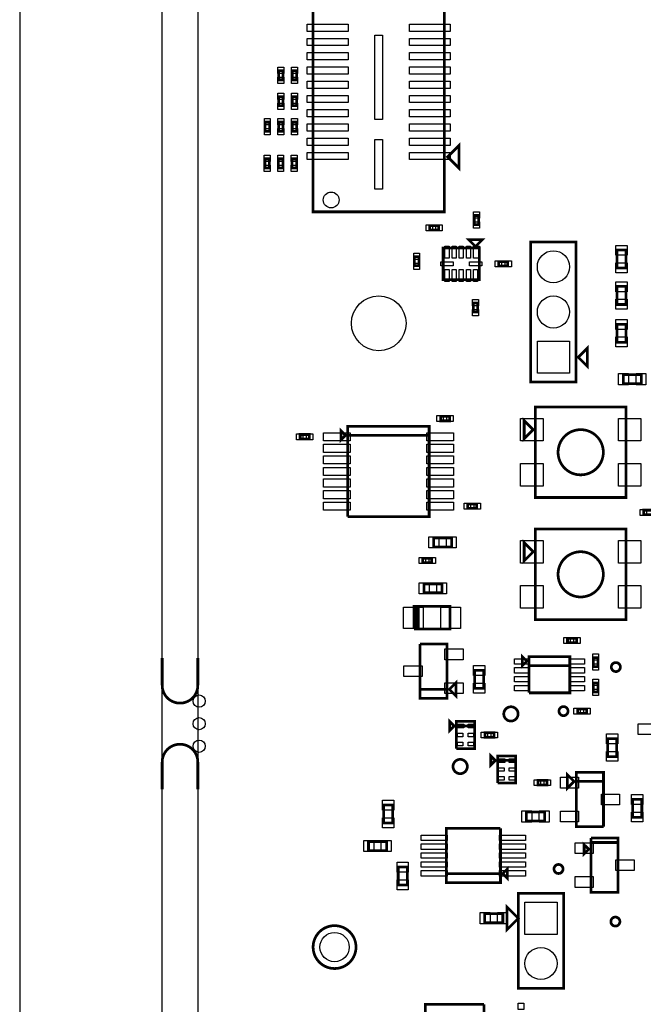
# Model space of a CAD drawing. Extents: x -394 to 5394, y -70 to 7790.
# Tile 3 of 15: x -394 to 985, y 2107 to 4284. Entities that reach past the tile are written whole.
import ezdxf

# ---------------------------------------------------------------- set-up
doc = ezdxf.new("R2010")
doc.units = 0
for name, color, linetype in [('BG_OUTLINE', 95, 'CONTINUOUS'), ('PG_ASSEMBLY_TOP', 120, 'CONTINUOUS'), ('PIN_TOP', 140, 'CONTINUOUS')]:
    doc.layers.add(name, color=color, linetype=linetype)

msp = doc.modelspace()

# ---------------------------------------------------------------- linework, layer by layer
at = {"layer": 'BG_OUTLINE'}
msp.add_lwpolyline([(-78.74, 7400), (-393.7, 7400), (-393.7, 0), (-78.74, 0), (-78.74, 7400)], dxfattribs=at)
msp.add_lwpolyline([(5000, 0), (5000, 7400), (0, 7400), (0, 0)], close=True, dxfattribs=at)
at = {"layer": 'BG_OUTLINE', "const_width": 6}
for points in [[(-78.74, 2872.67), (-78.74, 2812.04, 0.414214), (-39.37, 2772.67, 0.414214), (0, 2812.04), (0, 2872.67)], [(-78.74, 2581.81), (-78.74, 2642.44, -0.414214), (-39.37, 2681.81, -0.414214), (0, 2642.44), (0, 2581.81)]]:
    msp.add_lwpolyline(points, format="xyb", dxfattribs=at)
at = {"layer": 'PG_ASSEMBLY_TOP', "const_width": 6}
for points in [[(544.79, 3859.1), (544.79, 5492.1), (254.79, 5492.1), (254.79, 3859.1), (544.79, 3859.1)], [(188.55, 4151.07), (188.55, 4171.07), (178.55, 4171.07), (178.55, 4151.07), (188.55, 4151.07)], [(218.55, 4151.07), (218.55, 4171.07), (208.55, 4171.07), (208.55, 4151.07), (218.55, 4151.07)], [(178.55, 4113.82), (178.55, 4093.82), (188.55, 4093.82), (188.55, 4113.82), (178.55, 4113.82)], [(208.55, 4113.82), (208.55, 4093.82), (218.55, 4093.82), (218.55, 4113.82), (208.55, 4113.82)], [(158.55, 4037.45), (158.55, 4057.45), (148.55, 4057.45), (148.55, 4037.45), (158.55, 4037.45)], [(188.55, 4037.45), (188.55, 4057.45), (178.55, 4057.45), (178.55, 4037.45), (188.55, 4037.45)], [(218.55, 4037.45), (218.55, 4057.45), (208.55, 4057.45), (208.55, 4037.45), (218.55, 4037.45)], [(552.29, 3980.6), (577.29, 3955.6), (577.29, 4005.6), (552.29, 3980.6)], [(148.2, 3976.35), (148.2, 3956.35), (158.2, 3956.35), (158.2, 3976.35), (148.2, 3976.35)], [(178.2, 3976.35), (178.2, 3956.35), (188.2, 3956.35), (188.2, 3976.35), (178.2, 3976.35)], [(208.2, 3976.35), (208.2, 3956.35), (218.2, 3956.35), (218.2, 3976.35), (208.2, 3976.35)], [(620.85, 3830.99), (620.85, 3850.99), (610.85, 3850.99), (610.85, 3830.99), (620.85, 3830.99)], [(512.42, 3818.7), (532.42, 3818.7), (532.42, 3828.7), (512.42, 3828.7), (512.42, 3818.7)], [(628.89, 3797.47), (598.89, 3797.47), (613.89, 3782.47), (628.89, 3797.47)], [(836, 3792.65), (736, 3792.65), (736, 3482.65), (836, 3482.65), (836, 3792.65)], [(542.39, 3779.18), (542.39, 3709.18), (622.39, 3709.18), (622.39, 3779.18), (542.39, 3779.18)], [(946.48, 3734.67), (946.48, 3774.67), (926.48, 3774.67), (926.48, 3734.67), (946.48, 3734.67)], [(488.65, 3739.98), (488.65, 3759.98), (478.65, 3759.98), (478.65, 3739.98), (488.65, 3739.98)], [(665.1, 3739.18), (685.1, 3739.18), (685.1, 3749.18), (665.1, 3749.18), (665.1, 3739.18)], [(926.48, 3694.24), (926.48, 3654.24), (946.48, 3654.24), (946.48, 3694.24), (926.48, 3694.24)], [(608.89, 3657.37), (608.89, 3637.37), (618.89, 3637.37), (618.89, 3657.37), (608.89, 3657.37)], [(926.48, 3610.66), (926.48, 3570.66), (946.48, 3570.66), (946.48, 3610.66), (926.48, 3610.66)], [(841, 3537.65), (861, 3557.65), (861, 3517.65), (841, 3537.65)], [(940.35, 3479.01), (980.35, 3479.01), (980.35, 3499.01), (940.35, 3499.01), (940.35, 3479.01)], [(746.35, 3427.46), (746.35, 3227.46), (946.35, 3227.46), (946.35, 3427.46), (746.35, 3427.46)], [(536.61, 3396.97), (556.61, 3396.97), (556.61, 3406.97), (536.61, 3406.97), (536.61, 3396.97)], [(741.35, 3377.46), (721.35, 3397.46), (721.35, 3357.46), (741.35, 3377.46)], [(326.42, 3365), (316.42, 3375), (316.42, 3355), (326.42, 3365)], [(331.42, 3185), (511.42, 3185), (511.42, 3385), (331.42, 3385), (331.42, 3365), (511.42, 3365)], [(246.23, 3366.77), (226.23, 3366.77), (226.23, 3356.77), (246.23, 3356.77), (246.23, 3366.77)], [(511.42, 3365), (331.42, 3365), (331.42, 3185)], [(596.61, 3203.23), (616.61, 3203.23), (616.61, 3213.23), (596.61, 3213.23), (596.61, 3203.23)], [(1005.6, 3199.4), (985.6, 3199.4), (985.6, 3189.4), (1005.6, 3189.4), (1005.6, 3199.4)], [(746.35, 3157.46), (746.35, 2957.46), (946.35, 2957.46), (946.35, 3157.46), (746.35, 3157.46)], [(521.1, 3118.25), (561.1, 3118.25), (561.1, 3138.25), (521.1, 3138.25), (521.1, 3118.25)], [(741.35, 3107.46), (721.35, 3127.46), (721.35, 3087.46), (741.35, 3107.46)], [(497.03, 3083.05), (517.03, 3083.05), (517.03, 3093.05), (497.03, 3093.05), (497.03, 3083.05)], [(539.76, 3036.55), (499.76, 3036.55), (499.76, 3016.55), (539.76, 3016.55), (539.76, 3036.55)], [(477.71, 2936.55), (557.71, 2936.55), (557.71, 2986.55), (482.71, 2986.55)], [(482.71, 2986.55), (487.71, 2986.55), (487.71, 2936.55), (482.71, 2936.55), (482.71, 2986.55), (477.71, 2986.55), (477.71, 2936.55)], [(817.2, 2906.08), (837.2, 2906.08), (837.2, 2916.08), (817.2, 2916.08), (817.2, 2906.08)], [(491, 2903.25), (491, 2803.25), (551, 2803.25)], [(551, 2803.25), (491, 2803.25), (491, 2783.25), (551, 2783.25), (551, 2903.25), (491, 2903.25)], [(727.32, 2865.47), (717.32, 2875.47), (717.32, 2855.47), (727.32, 2865.47)], [(732.32, 2795.47), (822.32, 2795.47), (822.32, 2875.47), (732.32, 2875.47), (732.32, 2855.47), (822.32, 2855.47)], [(874.53, 2873.53), (874.53, 2853.53), (884.53, 2853.53), (884.53, 2873.53), (874.53, 2873.53)], [(822.32, 2855.47), (732.32, 2855.47), (732.32, 2795.47)], [(612.15, 2845.3), (612.15, 2805.3), (632.15, 2805.3), (632.15, 2845.3), (612.15, 2845.3)], [(556, 2803.25), (571, 2788.25), (571, 2818.25), (556, 2803.25)], [(884.47, 2797.32), (884.47, 2817.32), (874.47, 2817.32), (874.47, 2797.32), (884.47, 2797.32)], [(839.36, 2750), (859.36, 2750), (859.36, 2760), (839.36, 2760), (839.36, 2750)], [(566.72, 2722.2), (556.72, 2732.2), (556.72, 2712.2), (566.72, 2722.2)], [(571.72, 2672.2), (611.72, 2672.2), (611.72, 2732.2), (571.72, 2732.2), (571.72, 2722.2), (611.72, 2722.2)], [(611.72, 2722.2), (571.72, 2722.2), (571.72, 2672.2)], [(654.55, 2707.2), (634.55, 2707.2), (634.55, 2697.2), (654.55, 2697.2), (654.55, 2707.2)], [(926.15, 2654.35), (926.15, 2694.35), (906.15, 2694.35), (906.15, 2654.35), (926.15, 2654.35)], [(657.69, 2645.87), (647.69, 2655.87), (647.69, 2635.87), (657.69, 2645.87)], [(662.69, 2595.87), (702.69, 2595.87), (702.69, 2655.87), (662.69, 2655.87), (662.69, 2645.87), (702.69, 2645.87)], [(702.69, 2645.87), (662.69, 2645.87), (662.69, 2595.87)], [(831.77, 2599.48), (816.77, 2614.48), (816.77, 2584.48), (831.77, 2599.48)], [(836.77, 2599.48), (896.77, 2599.48), (896.77, 2619.48), (836.77, 2619.48), (836.77, 2499.48), (896.77, 2499.48)], [(751.68, 2591.88), (771.68, 2591.88), (771.68, 2601.88), (751.68, 2601.88), (751.68, 2591.88)], [(896.77, 2499.48), (896.77, 2599.48), (836.77, 2599.48)], [(430.87, 2507.52), (430.87, 2547.52), (410.87, 2547.52), (410.87, 2507.52), (430.87, 2507.52)], [(981.47, 2520.19), (981.47, 2560.19), (961.47, 2560.19), (961.47, 2520.19), (981.47, 2520.19)], [(766.4, 2532.08), (726.4, 2532.08), (726.4, 2512.08), (766.4, 2512.08), (766.4, 2532.08)], [(549.05, 2395.58), (669.05, 2395.58), (669.05, 2495.58)], [(669.05, 2495.58), (549.05, 2495.58), (549.05, 2375.58), (669.05, 2375.58), (669.05, 2395.58), (549.05, 2395.58)], [(417.32, 2466.72), (377.32, 2466.72), (377.32, 2446.72), (417.32, 2446.72), (417.32, 2466.72)], [(864.03, 2449.48), (854.03, 2459.48), (854.03, 2439.48), (864.03, 2449.48)], [(929.03, 2464.48), (869.03, 2464.48), (869.03, 2354.48), (929.03, 2354.48), (929.03, 2474.48), (869.03, 2474.48)], [(869.03, 2474.48), (869.03, 2464.48), (929.03, 2464.48)], [(462.82, 2370.44), (462.82, 2410.44), (442.82, 2410.44), (442.82, 2370.44), (462.82, 2370.44)], [(684.05, 2385.58), (684.05, 2405.58), (674.05, 2395.58), (684.05, 2385.58)], [(808.52, 2141.88), (808.52, 2351.88), (708.52, 2351.88), (708.52, 2141.88), (808.52, 2141.88)], [(674.23, 2306.88), (634.23, 2306.88), (634.23, 2286.88), (674.23, 2286.88), (674.23, 2306.88)], [(708.52, 2296.88), (683.52, 2271.88), (683.52, 2321.88), (708.52, 2296.88)], [(502.65, 1996.91), (632.65, 1996.91), (632.65, 2106.91)], [(632.65, 2106.91), (502.65, 2106.91), (502.65, 1976.91), (632.65, 1976.91), (632.65, 1996.91), (502.65, 1996.91)]]:
    msp.add_lwpolyline(points, dxfattribs=at)
for points in [[(896.35, 3327.46, 1), (796.35, 3327.46, 1), (896.35, 3327.46)], [(896.35, 3057.46, 1), (796.35, 3057.46, 1), (896.35, 3057.46)], [(934.02, 2852.48, 1), (914.02, 2852.48, 1), (934.02, 2852.48)], [(707.96, 2748.8, 1), (676.34, 2748.8, 1), (707.96, 2748.8)], [(818.34, 2755, 1), (798.34, 2755, 1), (818.34, 2755)], [(595.72, 2632.52, 1), (564.1, 2632.52, 1), (595.72, 2632.52)], [(807.31, 2405.9, 1), (787.31, 2405.9, 1), (807.31, 2405.9)], [(933.02, 2289.58, 1), (913.02, 2289.58, 1), (933.02, 2289.58)], [(349.71, 2233.18, 1), (254.85, 2233.18, 1), (349.71, 2233.18)]]:
    msp.add_lwpolyline(points, format="xyb", dxfattribs=at)
at = {"layer": 'PIN_TOP'}
for points in [[(331.99, 4258.15), (241.99, 4258.15), (241.99, 4274.15), (331.99, 4274.15)], [(557.59, 4258.15), (467.59, 4258.15), (467.59, 4274.15), (557.59, 4274.15)], [(408.49, 4249.7), (408.49, 4063.7), (391.49, 4063.7), (391.49, 4249.7)], [(331.99, 4226.66), (241.99, 4226.66), (241.99, 4242.66), (331.99, 4242.66)], [(557.59, 4226.66), (467.59, 4226.66), (467.59, 4242.66), (557.59, 4242.66)], [(331.99, 4195.16), (241.99, 4195.16), (241.99, 4211.16), (331.99, 4211.16)], [(557.59, 4195.16), (467.59, 4195.16), (467.59, 4211.16), (557.59, 4211.16)], [(190.05, 4165.09), (177.05, 4165.09), (177.05, 4179.09), (190.05, 4179.09)], [(220.05, 4165.09), (207.05, 4165.09), (207.05, 4179.09), (220.05, 4179.09)], [(331.99, 4163.66), (241.99, 4163.66), (241.99, 4179.66), (331.99, 4179.66)], [(557.59, 4163.66), (467.59, 4163.66), (467.59, 4179.66), (557.59, 4179.66)], [(190.05, 4143.05), (177.05, 4143.05), (177.05, 4157.05), (190.05, 4157.05)], [(220.05, 4143.05), (207.05, 4143.05), (207.05, 4157.05), (220.05, 4157.05)], [(331.99, 4132.17), (241.99, 4132.17), (241.99, 4148.17), (331.99, 4148.17)], [(557.59, 4132.17), (467.59, 4132.17), (467.59, 4148.17), (557.59, 4148.17)], [(177.05, 4121.84), (190.05, 4121.84), (190.05, 4107.84), (177.05, 4107.84)], [(207.05, 4121.84), (220.05, 4121.84), (220.05, 4107.84), (207.05, 4107.84)], [(331.99, 4100.67), (241.99, 4100.67), (241.99, 4116.67), (331.99, 4116.67)], [(557.59, 4100.67), (467.59, 4100.67), (467.59, 4116.67), (557.59, 4116.67)], [(177.05, 4099.8), (190.05, 4099.8), (190.05, 4085.8), (177.05, 4085.8)], [(207.05, 4099.8), (220.05, 4099.8), (220.05, 4085.8), (207.05, 4085.8)], [(331.99, 4069.18), (241.99, 4069.18), (241.99, 4085.18), (331.99, 4085.18)], [(557.59, 4069.18), (467.59, 4069.18), (467.59, 4085.18), (557.59, 4085.18)], [(160.05, 4051.47), (147.05, 4051.47), (147.05, 4065.47), (160.05, 4065.47)], [(190.05, 4051.47), (177.05, 4051.47), (177.05, 4065.47), (190.05, 4065.47)], [(220.05, 4051.47), (207.05, 4051.47), (207.05, 4065.47), (220.05, 4065.47)], [(331.99, 4037.68), (241.99, 4037.68), (241.99, 4053.68), (331.99, 4053.68)], [(557.59, 4037.68), (467.59, 4037.68), (467.59, 4053.68), (557.59, 4053.68)], [(160.05, 4029.43), (147.05, 4029.43), (147.05, 4043.43), (160.05, 4043.43)], [(190.05, 4029.43), (177.05, 4029.43), (177.05, 4043.43), (190.05, 4043.43)], [(220.05, 4029.43), (207.05, 4029.43), (207.05, 4043.43), (220.05, 4043.43)], [(331.99, 4006.18), (241.99, 4006.18), (241.99, 4022.18), (331.99, 4022.18)], [(408.49, 4019.18), (408.49, 3909.18), (391.49, 3909.18), (391.49, 4019.18)], [(557.59, 4006.18), (467.59, 4006.18), (467.59, 4022.18), (557.59, 4022.18)], [(331.99, 3974.69), (241.99, 3974.69), (241.99, 3990.69), (331.99, 3990.69)], [(557.59, 3974.69), (467.59, 3974.69), (467.59, 3990.69), (557.59, 3990.69)], [(146.7, 3984.37), (159.7, 3984.37), (159.7, 3970.37), (146.7, 3970.37)], [(176.7, 3984.37), (189.7, 3984.37), (189.7, 3970.37), (176.7, 3970.37)], [(206.7, 3984.37), (219.7, 3984.37), (219.7, 3970.37), (206.7, 3970.37)], [(146.7, 3962.33), (159.7, 3962.33), (159.7, 3948.33), (146.7, 3948.33)], [(176.7, 3962.33), (189.7, 3962.33), (189.7, 3948.33), (176.7, 3948.33)], [(206.7, 3962.33), (219.7, 3962.33), (219.7, 3948.33), (206.7, 3948.33)], [(622.35, 3845.01), (609.35, 3845.01), (609.35, 3859.01), (622.35, 3859.01)], [(622.35, 3822.97), (609.35, 3822.97), (609.35, 3836.97), (622.35, 3836.97)], [(504.4, 3817.2), (504.4, 3830.2), (518.4, 3830.2), (518.4, 3817.2)], [(526.44, 3817.2), (526.44, 3830.2), (540.44, 3830.2), (540.44, 3817.2)], [(490.15, 3754), (477.15, 3754), (477.15, 3768), (490.15, 3768)], [(546.39, 3756.47), (546.39, 3783.47), (555.39, 3783.47), (555.39, 3756.47)], [(562.14, 3756.47), (562.14, 3783.47), (571.14, 3783.47), (571.14, 3756.47)], [(577.89, 3756.47), (577.89, 3783.47), (586.89, 3783.47), (586.89, 3756.47)], [(593.64, 3756.47), (593.64, 3783.47), (602.64, 3783.47), (602.64, 3756.47)], [(609.35, 3756.47), (609.35, 3783.47), (622.35, 3783.47), (622.35, 3756.47)], [(948.98, 3762.96), (923.98, 3762.96), (923.98, 3784.96), (948.98, 3784.96)], [(490.15, 3731.96), (477.15, 3731.96), (477.15, 3745.96), (490.15, 3745.96)], [(564.2, 3739.68), (537.2, 3739.68), (537.2, 3748.68), (564.2, 3748.68)], [(627.58, 3739.68), (600.58, 3739.68), (600.58, 3748.68), (627.58, 3748.68)], [(657.08, 3737.68), (657.08, 3750.68), (671.08, 3750.68), (671.08, 3737.68)], [(679.12, 3737.68), (679.12, 3750.68), (693.12, 3750.68), (693.12, 3737.68)], [(948.98, 3724.38), (923.98, 3724.38), (923.98, 3746.38), (948.98, 3746.38)], [(546.39, 3704.89), (546.39, 3731.89), (555.39, 3731.89), (555.39, 3704.89)], [(562.14, 3704.89), (562.14, 3731.89), (571.14, 3731.89), (571.14, 3704.89)], [(577.89, 3704.89), (577.89, 3731.89), (586.89, 3731.89), (586.89, 3704.89)], [(593.64, 3704.89), (593.64, 3731.89), (602.64, 3731.89), (602.64, 3704.89)], [(609.39, 3704.89), (609.39, 3731.89), (618.39, 3731.89), (618.39, 3704.89)], [(923.98, 3704.53), (948.98, 3704.53), (948.98, 3682.53), (923.98, 3682.53)], [(607.39, 3665.39), (620.39, 3665.39), (620.39, 3651.39), (607.39, 3651.39)], [(923.98, 3665.95), (948.98, 3665.95), (948.98, 3643.95), (923.98, 3643.95)], [(607.39, 3643.35), (620.39, 3643.35), (620.39, 3629.35), (607.39, 3629.35)], [(923.98, 3620.95), (948.98, 3620.95), (948.98, 3598.95), (923.98, 3598.95)], [(750.5, 3573.15), (821.5, 3573.15), (821.5, 3502.15), (750.5, 3502.15)], [(923.98, 3582.37), (948.98, 3582.37), (948.98, 3560.37), (923.98, 3560.37)], [(930.06, 3476.51), (930.06, 3501.51), (952.06, 3501.51), (952.06, 3476.51)], [(968.64, 3476.51), (968.64, 3501.51), (990.64, 3501.51), (990.64, 3476.51)], [(528.59, 3395.47), (528.59, 3408.47), (542.59, 3408.47), (542.59, 3395.47)], [(550.63, 3395.47), (550.63, 3408.47), (564.63, 3408.47), (564.63, 3395.47)], [(713.08, 3402.46), (763.08, 3402.46), (763.08, 3352.46), (713.08, 3352.46)], [(929.62, 3402.46), (979.62, 3402.46), (979.62, 3352.46), (929.62, 3352.46)], [(232.21, 3368.27), (232.21, 3355.27), (218.21, 3355.27), (218.21, 3368.27)], [(254.25, 3368.27), (254.25, 3355.27), (240.25, 3355.27), (240.25, 3368.27)], [(277.75, 3352.77), (277.75, 3370.77), (336.75, 3370.77), (336.75, 3352.77)], [(506.09, 3352.77), (506.09, 3370.77), (565.09, 3370.77), (565.09, 3352.77)], [(277.75, 3327.18), (277.75, 3345.18), (336.75, 3345.18), (336.75, 3327.18)], [(506.09, 3327.18), (506.09, 3345.18), (565.09, 3345.18), (565.09, 3327.18)], [(277.75, 3301.59), (277.75, 3319.59), (336.75, 3319.59), (336.75, 3301.59)], [(506.09, 3301.59), (506.09, 3319.59), (565.09, 3319.59), (565.09, 3301.59)], [(277.75, 3276), (277.75, 3294), (336.75, 3294), (336.75, 3276)], [(506.09, 3276), (506.09, 3294), (565.09, 3294), (565.09, 3276)], [(713.08, 3302.46), (763.08, 3302.46), (763.08, 3252.46), (713.08, 3252.46)], [(929.62, 3302.46), (979.62, 3302.46), (979.62, 3252.46), (929.62, 3252.46)], [(277.75, 3250.41), (277.75, 3268.41), (336.75, 3268.41), (336.75, 3250.41)], [(506.09, 3250.41), (506.09, 3268.41), (565.09, 3268.41), (565.09, 3250.41)], [(277.75, 3224.82), (277.75, 3242.82), (336.75, 3242.82), (336.75, 3224.82)], [(506.09, 3224.82), (506.09, 3242.82), (565.09, 3242.82), (565.09, 3224.82)], [(277.75, 3199.23), (277.75, 3217.23), (336.75, 3217.23), (336.75, 3199.23)], [(506.09, 3199.23), (506.09, 3217.23), (565.09, 3217.23), (565.09, 3199.23)], [(588.59, 3201.73), (588.59, 3214.73), (602.59, 3214.73), (602.59, 3201.73)], [(610.63, 3201.73), (610.63, 3214.73), (624.63, 3214.73), (624.63, 3201.73)], [(991.58, 3200.9), (991.58, 3187.9), (977.58, 3187.9), (977.58, 3200.9)], [(510.81, 3115.75), (510.81, 3140.75), (532.81, 3140.75), (532.81, 3115.75)], [(549.39, 3115.75), (549.39, 3140.75), (571.39, 3140.75), (571.39, 3115.75)], [(713.08, 3132.46), (763.08, 3132.46), (763.08, 3082.46), (713.08, 3082.46)], [(929.62, 3132.46), (979.62, 3132.46), (979.62, 3082.46), (929.62, 3082.46)], [(489.01, 3081.55), (489.01, 3094.55), (503.01, 3094.55), (503.01, 3081.55)], [(511.05, 3081.55), (511.05, 3094.55), (525.05, 3094.55), (525.05, 3081.55)], [(511.47, 3039.05), (511.47, 3014.05), (489.47, 3014.05), (489.47, 3039.05)], [(550.05, 3039.05), (550.05, 3014.05), (528.05, 3014.05), (528.05, 3039.05)], [(713.08, 3032.46), (763.08, 3032.46), (763.08, 2982.46), (713.08, 2982.46)], [(929.62, 3032.46), (979.62, 3032.46), (979.62, 2982.46), (929.62, 2982.46)], [(497.87, 2938.05), (454.87, 2938.05), (454.87, 2985.05), (497.87, 2985.05)], [(580.55, 2938.05), (537.55, 2938.05), (537.55, 2985.05), (580.55, 2985.05)], [(809.18, 2904.58), (809.18, 2917.58), (823.18, 2917.58), (823.18, 2904.58)], [(831.22, 2904.58), (831.22, 2917.58), (845.22, 2917.58), (845.22, 2904.58)], [(586.28, 2892.65), (586.28, 2868.65), (546.28, 2868.65), (546.28, 2892.65)], [(873.03, 2881.55), (886.03, 2881.55), (886.03, 2867.55), (873.03, 2867.55)], [(495.72, 2855.25), (495.72, 2831.25), (455.72, 2831.25), (455.72, 2855.25)], [(609.65, 2855.59), (634.65, 2855.59), (634.65, 2833.59), (609.65, 2833.59)], [(699.8, 2859), (699.8, 2871), (732.8, 2871), (732.8, 2859)], [(821.84, 2859), (821.84, 2871), (854.84, 2871), (854.84, 2859)], [(873.03, 2859.51), (886.03, 2859.51), (886.03, 2845.51), (873.03, 2845.51)], [(699.8, 2839.31), (699.8, 2851.31), (732.8, 2851.31), (732.8, 2839.31)], [(699.8, 2819.63), (699.8, 2831.63), (732.8, 2831.63), (732.8, 2819.63)], [(821.84, 2839.31), (821.84, 2851.31), (854.84, 2851.31), (854.84, 2839.31)], [(821.84, 2819.63), (821.84, 2831.63), (854.84, 2831.63), (854.84, 2819.63)], [(586.28, 2817.85), (586.28, 2793.85), (546.28, 2793.85), (546.28, 2817.85)], [(609.65, 2817.01), (634.65, 2817.01), (634.65, 2795.01), (609.65, 2795.01)], [(699.8, 2799.94), (699.8, 2811.94), (732.8, 2811.94), (732.8, 2799.94)], [(821.84, 2799.94), (821.84, 2811.94), (854.84, 2811.94), (854.84, 2799.94)], [(885.97, 2811.34), (872.97, 2811.34), (872.97, 2825.34), (885.97, 2825.34)], [(885.97, 2789.3), (872.97, 2789.3), (872.97, 2803.3), (885.97, 2803.3)], [(831.34, 2748.5), (831.34, 2761.5), (845.34, 2761.5), (845.34, 2748.5)], [(853.38, 2748.5), (853.38, 2761.5), (867.38, 2761.5), (867.38, 2748.5)], [(573.89, 2717.88), (573.89, 2725.88), (587.89, 2725.88), (587.89, 2717.88)], [(597.53, 2717.88), (597.53, 2725.88), (609.53, 2725.88), (609.53, 2717.88)], [(1013.36, 2727.12), (1013.36, 2703.12), (973.36, 2703.12), (973.36, 2727.12)], [(573.91, 2698.2), (573.91, 2706.2), (585.91, 2706.2), (585.91, 2698.2)], [(597.53, 2698.2), (597.53, 2706.2), (609.53, 2706.2), (609.53, 2698.2)], [(640.53, 2708.7), (640.53, 2695.7), (626.53, 2695.7), (626.53, 2708.7)], [(662.57, 2708.7), (662.57, 2695.7), (648.57, 2695.7), (648.57, 2708.7)], [(928.65, 2682.64), (903.65, 2682.64), (903.65, 2704.64), (928.65, 2704.64)], [(573.91, 2678.52), (573.91, 2686.52), (585.91, 2686.52), (585.91, 2678.52)], [(597.53, 2678.52), (597.53, 2686.52), (609.53, 2686.52), (609.53, 2678.52)], [(928.65, 2644.06), (903.65, 2644.06), (903.65, 2666.06), (928.65, 2666.06)], [(664.86, 2641.55), (664.86, 2649.55), (678.86, 2649.55), (678.86, 2641.55)], [(688.5, 2641.55), (688.5, 2649.55), (700.5, 2649.55), (700.5, 2641.55)], [(664.88, 2621.87), (664.88, 2629.87), (676.88, 2629.87), (676.88, 2621.87)], [(688.5, 2621.87), (688.5, 2629.87), (700.5, 2629.87), (700.5, 2621.87)], [(664.88, 2602.19), (664.88, 2610.19), (676.88, 2610.19), (676.88, 2602.19)], [(688.5, 2602.19), (688.5, 2610.19), (700.5, 2610.19), (700.5, 2602.19)], [(743.66, 2590.38), (743.66, 2603.38), (757.66, 2603.38), (757.66, 2590.38)], [(765.7, 2590.38), (765.7, 2603.38), (779.7, 2603.38), (779.7, 2590.38)], [(801.49, 2584.88), (801.49, 2608.88), (841.49, 2608.88), (841.49, 2584.88)], [(892.05, 2547.48), (892.05, 2571.48), (932.05, 2571.48), (932.05, 2547.48)], [(983.97, 2548.48), (958.97, 2548.48), (958.97, 2570.48), (983.97, 2570.48)], [(433.37, 2535.81), (408.37, 2535.81), (408.37, 2557.81), (433.37, 2557.81)], [(738.11, 2534.58), (738.11, 2509.58), (716.11, 2509.58), (716.11, 2534.58)], [(776.69, 2534.58), (776.69, 2509.58), (754.69, 2509.58), (754.69, 2534.58)], [(801.49, 2510.08), (801.49, 2534.08), (841.49, 2534.08), (841.49, 2510.08)], [(983.97, 2509.9), (958.97, 2509.9), (958.97, 2531.9), (983.97, 2531.9)], [(433.37, 2497.23), (408.37, 2497.23), (408.37, 2519.23), (433.37, 2519.23)], [(389.03, 2469.22), (389.03, 2444.22), (367.03, 2444.22), (367.03, 2469.22)], [(427.61, 2469.22), (427.61, 2444.22), (405.61, 2444.22), (405.61, 2469.22)], [(550.94, 2480.95), (550.94, 2468.95), (493.94, 2468.95), (493.94, 2480.95)], [(550.94, 2461.26), (550.94, 2449.26), (493.94, 2449.26), (493.94, 2461.26)], [(724.16, 2480.95), (724.16, 2468.95), (667.16, 2468.95), (667.16, 2480.95)], [(724.16, 2461.26), (724.16, 2449.26), (667.16, 2449.26), (667.16, 2461.26)], [(833.75, 2463.88), (873.75, 2463.88), (873.75, 2439.88), (833.75, 2439.88)], [(550.94, 2441.58), (550.94, 2429.58), (493.94, 2429.58), (493.94, 2441.58)], [(724.16, 2441.58), (724.16, 2429.58), (667.16, 2429.58), (667.16, 2441.58)], [(465.32, 2398.73), (440.32, 2398.73), (440.32, 2420.73), (465.32, 2420.73)], [(550.94, 2421.9), (550.94, 2409.9), (493.94, 2409.9), (493.94, 2421.9)], [(724.16, 2421.9), (724.16, 2409.9), (667.16, 2409.9), (667.16, 2421.9)], [(924.31, 2426.48), (964.31, 2426.48), (964.31, 2402.48), (924.31, 2402.48)], [(550.94, 2402.21), (550.94, 2390.21), (493.94, 2390.21), (493.94, 2402.21)], [(724.16, 2402.21), (724.16, 2390.21), (667.16, 2390.21), (667.16, 2402.21)], [(465.32, 2360.15), (440.32, 2360.15), (440.32, 2382.15), (465.32, 2382.15)], [(833.75, 2389.08), (873.75, 2389.08), (873.75, 2365.08), (833.75, 2365.08)], [(794.02, 2261.38), (723.02, 2261.38), (723.02, 2332.38), (794.02, 2332.38)], [(645.94, 2309.38), (645.94, 2284.38), (623.94, 2284.38), (623.94, 2309.38)], [(684.52, 2309.38), (684.52, 2284.38), (662.52, 2284.38), (662.52, 2309.38)], [(720.76, 2095.34), (707.76, 2095.34), (707.76, 2109.34), (720.76, 2109.34)]]:
    msp.add_lwpolyline(points, close=True, dxfattribs=at)
for centre, radius in [((294.87, 3885.44), 17.5), ((786, 3737.65), 35.5), ((400, 3612.61), 60.5), ((786, 3637.65), 35.5), ((924.02, 2852.48), 9), ((3, 2777.24), 13.5), ((692.15, 2748.8), 15), ((808.34, 2755), 9), ((3, 2727.24), 13.5), ((3, 2677.24), 13.5), ((579.91, 2632.52), 15), ((797.31, 2405.9), 9), ((923.02, 2289.58), 9), ((302.28, 2233.18), 32.5), ((758.52, 2196.88), 35.5)]:
    msp.add_circle(centre, radius, dxfattribs=at)

doc.saveas('drawing.dxf')
